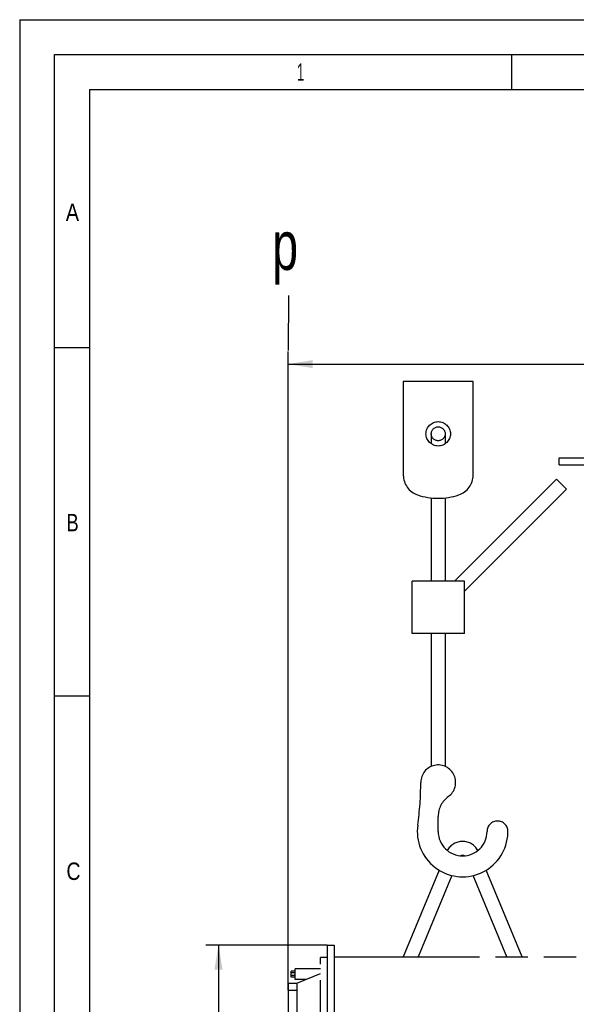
# Model space of a CAD drawing. Header units: millimetres. Extents: x 0 to 841, y 0 to 594.
# Tile 18 of 63: x 0 to 80, y 453 to 594. Entities that reach past the tile are written whole.
import ezdxf
from ezdxf.enums import TextEntityAlignment as Align

# ---------------------------------------------------------------- set-up
doc = ezdxf.new("R2010")
doc.units = ezdxf.units.MM
doc.header["$LTSCALE"] = 46.255
doc.linetypes.add('PHANTOM', pattern=[0.8, 0.45, -0.05, 0.1, -0.05, 0.1, -0.05])
doc.layers.get('0').update_dxf_attribs({"linetype": 'CONTINUOUS'})
for name, color, linetype in [('0006_418000_29_SIMPLE1_T1_X_PBL167', 7, 'CONTINUOUS'), ('0006_418000_29_SIMPLE1_T2_X_PBL127', 7, 'CONTINUOUS'), ('0006_418000_29_SIMPLE1_X_ABL126', 7, 'CONTINUOUS'), ('25007_721800_06_SIMPLE1_T1_X_PBL148', 7, 'CONTINUOUS'), ('25007_721800_06_SIMPLE1_X_ABL147', 7, 'CONTINUOUS'), ('AE_KRANHAKEN_PBL123', 7, 'CONTINUOUS'), ('right_2_VBL117', 7, 'CONTINUOUS')]:
    doc.layers.add(name, color=color, linetype=linetype)
doc.styles.get("Standard").update_dxf_attribs({"font": 'txt', "width": 0.6})
doc.styles.add('TEXTSTYLE_2', font='txt')
doc.dimstyles.new('DIMSTYLE_1', dxfattribs={"dimtxt": 3.5, "dimasz": 3.5, "dimexe": 1.8, "dimexo": 0, "dimgap": 0.875, "dimtad": 1, "dimlfac": 20, "dimdsep": 46, "dimtxsty": 'Standard', "dimblk": '_FILLED', "dimblk1": '_FILLED', "dimblk2": '_FILLED', "dimcen": 0.09, "dimadec": 0, "dimazin": 0, "dimtp": 2, "dimtm": 2, "dimtfac": 1, "dimtofl": 0, "dimtmove": 0, "dimatfit": 3, "dimldrblk": '_FILLED', "dimfxl": 1, "dimtolj": 1, "dimarcsym": 0})
doc.dimstyles.new('DIMSTYLE_4', dxfattribs={"dimtxt": 3.5, "dimasz": 3.5, "dimexe": 1.8, "dimexo": 0, "dimgap": 0.875, "dimtad": 1, "dimlfac": 20, "dimdsep": 46, "dimtxsty": 'Standard', "dimblk": '_FILLED', "dimblk1": '_FILLED', "dimblk2": '_FILLED', "dimcen": 0.09, "dimadec": 0, "dimazin": 0, "dimtp": 0.8, "dimtm": 0.8, "dimtfac": 1, "dimtofl": 0, "dimtmove": 0, "dimatfit": 3, "dimldrblk": '_FILLED', "dimfxl": 1, "dimtolj": 1, "dimarcsym": 0})

# ---------------------------------------------------------------- blocks, each defined once
blk = doc.blocks.new('_FILLED')
at = {"color": 0, "linetype": 'ByBlock'}
blk.add_solid([(0, 0), (-1, 0.167), (-1, -0.167)], dxfattribs=at)
blk = doc.blocks.new('*D9')
at = {"color": 2, "linetype": 'Continuous'}
for p, q in [((44.1, 461.25), (26.7, 461.25)), ((28.5, 461.25), (28.5, 447.45)), ((28.5, 433.65), (28.5, 447.45)), ((44.1, 433.65), (26.7, 433.65))]:
    blk.add_line(p, q, dxfattribs=at)
at = {"color": 2, "linetype": 'Continuous', "xscale": 3.5, "yscale": 3.5, "zscale": 3.5}
for p, rotation in [((28.5, 461.25), 90), ((28.5, 433.65), 270)]:
    blk.add_blockref('_FILLED', p, dxfattribs=dict(at, rotation=rotation))
at = {"color": 2, "linetype": 'Continuous', "width": 0.642857}
blk.add_text('552', height=3.5, rotation=90, dxfattribs=at).set_placement((27.625, 447.45), align=Align.CENTER)
blk = doc.blocks.new('*D11')
at = {"color": 2, "linetype": 'Continuous'}
for p, q in [((38.5, 454.8), (38.5, 546.4)), ((145, 468.2), (145, 546.4)), ((38.5, 544.6), (91.75, 544.6)), ((145, 544.6), (91.75, 544.6))]:
    blk.add_line(p, q, dxfattribs=at)
at = {"color": 2, "linetype": 'Continuous', "xscale": 3.5, "yscale": 3.5, "zscale": 3.5, "rotation": 180}
blk.add_blockref('_FILLED', (38.5, 544.6), dxfattribs=at)
at = {"color": 2, "linetype": 'Continuous', "xscale": 3.5, "yscale": 3.5, "zscale": 3.5}
blk.add_blockref('_FILLED', (145, 544.6), dxfattribs=at)
at = {"color": 2, "linetype": 'Continuous', "width": 0.619048}
blk.add_text('2130', height=3.5, dxfattribs=at).set_placement((91.75, 545.48), align=Align.CENTER)
blk = doc.blocks.new('AE_KRANHAKEN_PBL123', base_point=(66.68, 500.85))
at = {"layer": 'AE_KRANHAKEN_PBL123', "color": 8, "linetype": 'PHANTOM'}
for p, q in [((55, 542.1), (55, 528.68)), ((65, 542.1), (55, 542.1)), ((65, 528.68), (65, 542.1)), ((59, 534.6), (59, 533.17)), ((61, 534.6), (61, 533.17)), ((62.34, 513.46), (76.97, 528.1)), ((76.97, 528.1), (78.38, 526.68)), ((59, 525.42), (59, 513.46)), ((61, 525.42), (61, 513.46)), ((63.75, 512.05), (78.38, 526.68)), ((56.25, 505.96), (56.25, 513.46)), ((63.75, 513.46), (56.25, 513.46)), ((63.75, 505.96), (63.75, 513.46)), ((63.75, 505.96), (56.25, 505.96)), ((59, 505.96), (59, 486.89)), ((61, 505.96), (61, 486.89)), ((60, 477.56), (60, 479.73)), ((69.96, 476.88), (70, 477.56)), ((60.12, 472.01), (54.98, 459.6)), ((72.02, 459.6), (66.88, 472.01)), ((61.97, 471.25), (57.14, 459.6)), ((69.86, 459.6), (65.03, 471.25))]:
    blk.add_line(p, q, dxfattribs=at)
for radius in [1.75, 1]:
    blk.add_circle((60, 534.6), radius, dxfattribs=at)
for centre, radius, start, end in [((58, 528.68), 3, 180, 251.3371), ((62, 528.68), 3, 288.6629, 360), ((60, 534.6), 9.25, 251.3371, 288.6629), ((60, 484.6), 2.5, 305.6853, 180), ((14.23, 484.6), 43.27, 351.8716, 360), ((63.5, 479.73), 3.5, 125.6853, 180), ((68.5, 477.56), 1.5, 0, 180), ((63.5, 477.56), 6.5, 171.8716, 353.9313), ((63.5, 477.56), 3.5, 180, 360), ((63.5, 473.64), 2.5, 28.5412, 151.4588), ((63.5, 473.64), 0.5, 59.1175, 120.8825)]:
    blk.add_arc(centre, radius, start, end, dxfattribs=at)
blk = doc.blocks.new('0006_418000_29_SIMPLE1_T2_X_PBL127', base_point=(41.8, 447.45))
at = {"layer": '0006_418000_29_SIMPLE1_T2_X_PBL127', "color": 8, "linetype": 'PHANTOM'}
for p, q in [((44.1, 461.25), (44.1, 433.65)), ((44.1, 461.25), (45.1, 461.25)), ((45.1, 461.25), (45.1, 433.65)), ((43.15, 435.4), (43.15, 459.5)), ((44.1, 459.5), (43.15, 459.5)), ((39.5, 456.35), (39.5, 457.85)), ((43.15, 457.85), (39.5, 457.85)), ((38.94, 456.68), (38.94, 457.52)), ((39.5, 457.52), (38.94, 457.52)), ((39.5, 457.31), (38.94, 457.31)), ((39.5, 456.89), (38.94, 456.89)), ((39.5, 456.68), (38.94, 456.68)), ((41.08, 456.35), (39.5, 456.35)), ((39.75, 455.8), (43.15, 457.2)), ((38.5, 455.8), (38.5, 448.6)), ((38.5, 455.8), (39.75, 455.8)), ((38.5, 454.8), (39.75, 454.8)), ((39.75, 455.8), (39.75, 439.1)), ((38.5, 449.6), (39.75, 449.6)), ((38.5, 448.6), (39.75, 448.6)), ((38.5, 446.3), (38.5, 439.1)), ((38.5, 446.3), (39.75, 446.3)), ((38.5, 445.3), (39.75, 445.3)), ((38.5, 440.1), (39.75, 440.1)), ((38.5, 439.1), (39.75, 439.1)), ((38.94, 437.38), (38.94, 438.22)), ((39.5, 438.22), (38.94, 438.22)), ((39.5, 438.01), (38.94, 438.01)), ((39.5, 437.05), (39.5, 438.55)), ((41.08, 438.55), (39.5, 438.55)), ((39.75, 439.1), (41.17, 438.51)), ((43.15, 438.45), (41.17, 438.51)), ((39.5, 437.59), (38.94, 437.59)), ((39.5, 437.38), (38.94, 437.38)), ((43.15, 437.05), (39.5, 437.05)), ((44.1, 435.4), (43.15, 435.4)), ((44.1, 433.65), (45.1, 433.65))]:
    blk.add_line(p, q, dxfattribs=at)
blk = doc.blocks.new('0006_418000_29_SIMPLE1_T1_X_PBL167', base_point=(74.9, 447.45))
at = {"layer": '0006_418000_29_SIMPLE1_T1_X_PBL167', "color": 8, "linetype": 'PHANTOM'}
for p, q in [((45.1, 459.6), (89.49, 459.6)), ((101.45, 453.97), (101.45, 451.95)), ((102.45, 453.39), (102.45, 451.95)), ((101.45, 451.95), (102.85, 451.95)), ((102.85, 451.95), (102.85, 447.8)), ((102.85, 451.45), (104.7, 451.45)), ((102.85, 450.45), (104.7, 450.45)), ((45.1, 435.3), (90.8, 435.3)), ((95.1, 435.3), (96.75, 435.3))]:
    blk.add_line(p, q, dxfattribs=at)
blk = doc.blocks.new('0006_418000_29_SIMPLE1_X_ABL126', base_point=(71.6, 447.45))
at = {"layer": '0006_418000_29_SIMPLE1_T1_X_PBL167'}
blk.add_blockref('0006_418000_29_SIMPLE1_T1_X_PBL167', (74.9, 447.45), dxfattribs=at)
at = {"layer": '0006_418000_29_SIMPLE1_T2_X_PBL127'}
blk.add_blockref('0006_418000_29_SIMPLE1_T2_X_PBL127', (41.8, 447.45), dxfattribs=at)
blk = doc.blocks.new('25007_721800_06_SIMPLE1_T1_X_PBL148', base_point=(96.17, 526.31))
at = {"layer": '25007_721800_06_SIMPLE1_T1_X_PBL148', "color": 7, "linetype": 'Continuous'}
for p, q in [((77.33, 530.14), (77.33, 531.14)), ((77.33, 531.14), (115.02, 531.14)), ((115.02, 530.14), (115.02, 531.14)), ((77.33, 530.14), (115.02, 530.14)), ((82.05, 526.6), (81.1, 530.14)), ((110.3, 526.6), (111.25, 530.14)), ((110.3, 526.6), (82.05, 526.6))]:
    blk.add_line(p, q, dxfattribs=at)
for points in [[(82.05, 526.6), (82.91, 524.66), (84.28, 521.48)], [(108.07, 521.48), (109.44, 524.66), (110.3, 526.6)]]:
    blk.add_lwpolyline(points, dxfattribs=at)
blk.add_open_spline([(92.96, 521.49), (93.49, 521.59), (95.61, 521.91), (97.81, 521.81), (99.39, 521.49)], degree=3, knots=[0, 0, 0, 0, 0.249409, 1, 1, 1, 1], dxfattribs=at)
blk = doc.blocks.new('25007_721800_06_SIMPLE1_X_ABL147', base_point=(96.17, 526.31))
at = {"layer": '25007_721800_06_SIMPLE1_T1_X_PBL148'}
blk.add_blockref('25007_721800_06_SIMPLE1_T1_X_PBL148', (96.17, 526.31), dxfattribs=at)
blk = doc.blocks.new('RIGHT_2_VBL117', base_point=(109.53, 441.27))
at = {"layer": '0006_418000_29_SIMPLE1_X_ABL126'}
blk.add_blockref('0006_418000_29_SIMPLE1_X_ABL126', (71.6, 447.45), dxfattribs=at)
at = {"layer": '25007_721800_06_SIMPLE1_X_ABL147'}
blk.add_blockref('25007_721800_06_SIMPLE1_X_ABL147', (96.17, 526.31), dxfattribs=at)
at = {"layer": 'AE_KRANHAKEN_PBL123'}
blk.add_blockref('AE_KRANHAKEN_PBL123', (66.68, 500.85), dxfattribs=at)

msp = doc.modelspace()

# ---------------------------------------------------------------- linework, layer by layer
at = {"color": 5, "linetype": 'Continuous'}
for p, q in [((0, 594), (0, 0)), ((0, 594), (841, 594)), ((70.5, 589), (70.5, 584)), ((10, 584), (10, 10)), ((10, 584), (831, 584)), ((5, 547), (10, 547)), ((5, 497), (10, 497))]:
    msp.add_line(p, q, dxfattribs=at)
at = {"color": 6, "linetype": 'Continuous'}
for p, q in [((5, 5), (5, 589)), ((5, 589), (836, 589))]:
    msp.add_line(p, q, dxfattribs=at)
at = {"color": 7, "linetype": 'Continuous'}
msp.add_line((38.52004, 554.45677), (38.51021, 546.55688), dxfattribs=at)

# ---------------------------------------------------------------- block references
at = {"layer": 'right_2_VBL117'}
msp.add_blockref('RIGHT_2_VBL117', (109.525, 441.27258), dxfattribs=at)

# ---------------------------------------------------------------- texts
at = {"color": 5, "linetype": 'Continuous', "style": 'TEXTSTYLE_2'}
for s, width, p in [('1', 0.571429, (39.733, 585.231)), ('A', 0.857143, (6.60156, 565.113)), ('B', 0.785714, (6.70156, 520.613)), ('C', 0.833333, (6.70156, 470.613))]:
    msp.add_text(s, height=2.50001, dxfattribs=dict(at, width=width)).set_placement(p)
at = {"color": 2, "linetype": 'Continuous', "width": 0.714286}
msp.add_text('p', height=7, dxfattribs=at).set_placement((36.19407, 558.11233))

# ---------------------------------------------------------------- dimensions: what is measured, and where the dimension line sits
at = {"color": 2, "linetype": 'Continuous'}
for base, p1, p2, angle, dimstyle, picture, middle in [((38.5, 544.6), (145, 468.20275), (38.5, 454.8), 180, 'DIMSTYLE_1', '*D11', (91.41667, 544.6)), ((28.5, 461.25), (44.1, 433.65), (44.1, 461.25), 90, 'DIMSTYLE_4', '*D9', (28.5, 447.11667))]:
    dim = msp.add_linear_dim(base=base, p1=p1, p2=p2, angle=angle, dimstyle=dimstyle, dxfattribs=at)
    dim.commit()
    dim.dimension.update_dxf_attribs({"geometry": picture, "text_midpoint": middle, "dimtype": 160})

doc.saveas('drawing.dxf')
